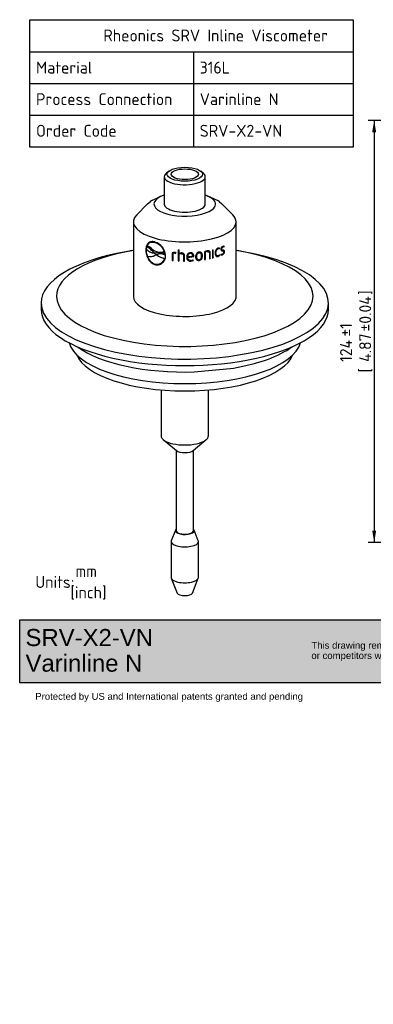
# Model space of a CAD drawing. Header units: millimetres. Extents: x 0 to 296, y -82 to 207.
# Tile 1 of 2: x 0 to 104, y -82 to 207. Entities that reach past the tile are written whole.
import ezdxf
from ezdxf.entities.mleader import LeaderData, LeaderLine
from ezdxf.enums import TextEntityAlignment as Align
from ezdxf.math import Vec2, Vec3

# ---------------------------------------------------------------- set-up
doc = ezdxf.new("R2010")
doc.units = ezdxf.units.MM
for name, color, linetype in [('Default', 7, 'Continuous'), ('DV3_Default', 7, 'Continuous'), ('SRV_EHEDG_VARINL', 7, 'Continuous'), ('VARINLINE_PLUG_S', 7, 'Continuous')]:
    doc.layers.add(name, color=color, linetype=linetype)
doc.styles.add('SEACAD_Solid_Edge_ISO', font='seiso.ttf')
doc.dimstyles.new('Rheonics_Publish', dxfattribs={"dimtxt": 3.5, "dimasz": 3.5, "dimexe": 1.75, "dimexo": 0, "dimgap": 0.875, "dimtad": 1, "dimdec": 0, "dimtxsty": 'SEACAD_Solid_Edge_ISO', "dimblk1": '_SE_FILLED', "dimblk2": '_SE_FILLED', "dimsah": 1, "dimcen": 1.75, "dimazin": 0, "dimtfac": 0.5, "dimtdec": 3, "dimtmove": 0, "dimatfit": 3, "dimfxl": 1, "dimarcsym": 0})
picture_1 = doc.add_image_def('image1.jpg', size_in_pixel=(1363, 928))

# ---------------------------------------------------------------- blocks, each defined once
blk = doc.blocks.new('_DOT')
at = {"color": 0}
blk.add_line((0, 0), (-1, 0), dxfattribs=at)
at = {"color": 0, "const_width": 0.333}
blk.add_lwpolyline([(-0.1665, 0, 1), (0.1665, 0, 1)], format="xyb", close=True, dxfattribs=at)
blk = doc.blocks.new('_SE_FILLED')
at = {"color": 0}
blk.add_line((0, 0), (-1, 0), dxfattribs=at)
blk.add_solid([(0, 0), (-1, -0.1665), (-1, 0.1665), (0, 0)], dxfattribs=at)
blk = doc.blocks.new('DMBLK8')
at = {"layer": 'Default', "linetype": 'Continuous'}
for points in [[(103.29, 173.6), (104.45, 173.6), (103.87, 177.1)], [(103.29, 56.97), (103.87, 53.47), (104.45, 56.97)]]:
    blk.add_hatch(color=7, dxfattribs=at).paths.add_polyline_path(points)
at = {"layer": 'Default', "color": 7, "linetype": 'Continuous'}
for p, q in [((148.56, 177.1), (102.12, 177.1)), ((103.87, 177.1), (103.87, 53.47)), ((148.56, 53.47), (102.12, 53.47))]:
    blk.add_line(p, q, dxfattribs=at)
at = {"layer": 'Default', "color": 7, "linetype": 'Continuous', "style": 'SEACAD_Solid_Edge_ISO'}
for s, p in [('±0.04', (99.49, 115.28)), (']', (99.49, 126.02)), ('±1', (93.89, 113.77)), ('4.87', (99.49, 106.37)), ('124', (93.89, 106.37)), ('[', (99.49, 103.27))]:
    blk.add_text(s, height=3.5, rotation=90, dxfattribs=at).set_placement(p, align=Align.TOP_LEFT)
blk = doc.blocks.new('SE2')
at = {"layer": 'DV3_Default', "color": 7, "linetype": 'Continuous'}
for p, q in [((37.62, 152.69), (38.44, 153.36)), ((38.84, 153.63), (40.93, 154.65)), ((56.05, 154.65), (58.15, 153.63)), ((58.55, 153.36), (59.37, 152.69)), ((51.27, 103.44), (62.79, 104.57))]:
    blk.add_line(p, q, dxfattribs=at)
at = {"layer": 'SRV_EHEDG_VARINL', "color": 7, "linetype": 'Continuous'}
for p, q in [((43.79, 162.19), (43.06, 161.58)), ((53.92, 161.58), (53.2, 162.19)), ((42.49, 160.59), (42.49, 152.58)), ((54.49, 152.58), (54.49, 160.59)), ((38.84, 153.63), (38.44, 153.36)), ((42.41, 155.18), (40.93, 154.65)), ((56.05, 154.65), (54.58, 155.18)), ((58.55, 153.36), (58.15, 153.63)), ((37.62, 152.69), (34.48, 149.48)), ((62.51, 149.48), (59.37, 152.69)), ((33.49, 147.38), (33.49, 125.23)), ((63.49, 125.23), (63.49, 147.38)), ((38.49, 141.37), (38.43, 141.35)), ((39.75, 141.35), (39.82, 141.37)), ((37.19, 139.16), (37.12, 139.13)), ((37.33, 140.02), (37.23, 139.48)), ((37.33, 140.02), (37.4, 140.04)), ((39.28, 138.54), (39.35, 138.57)), ((39.6, 138.22), (39.28, 138.54)), ((39.67, 138.25), (39.35, 138.57)), ((42.35, 138.73), (42.42, 138.76)), ((42.5, 138.79), (42.58, 138.81)), ((46.56, 139.16), (46.56, 135.94)), ((46.57, 139.16), (46.57, 135.98)), ((46.83, 138.15), (46.83, 139.15)), ((54.26, 138.57), (54.26, 136.34)), ((54.48, 136.42), (54.48, 138.5)), ((54.48, 138.5), (54.52, 138.46)), ((54.52, 136.38), (54.52, 138.46)), ((55.04, 138.69), (55.08, 138.66)), ((55.54, 138.6), (55.49, 138.63)), ((56.6, 139.16), (56.6, 136.82)), ((56.78, 136.91), (56.78, 139.21)), ((56.83, 136.88), (56.83, 139.22)), ((58.17, 139.49), (58.23, 139.46)), ((58.59, 139.46), (58.52, 139.49)), ((58.53, 139.48), (58.6, 139.7)), ((58.6, 139.45), (58.67, 139.67)), ((59.17, 139.47), (59.24, 139.45)), ((59.35, 139.18), (59.42, 139.15)), ((59.46, 138.91), (59.53, 138.89)), ((59.54, 140.02), (59.62, 140)), ((59.73, 138.86), (59.66, 138.88)), ((59.88, 140.04), (59.8, 140.07)), ((59.9, 140.04), (59.97, 140.26)), ((59.9, 140.04), (59.97, 140.01)), ((59.97, 140.26), (60.04, 140.24)), ((59.97, 140.01), (60.04, 140.24)), ((60.02, 138.66), (60.1, 138.64)), ((37.54, 137.34), (37.61, 137.36)), ((39.6, 138.22), (39.67, 138.25)), ((39.61, 138.2), (39.65, 138.18)), ((39.65, 138.18), (40.21, 137.71)), ((40.28, 138.26), (39.68, 138.19)), ((39.68, 138.19), (39.75, 138.22)), ((40.35, 138.29), (39.75, 138.22)), ((40.19, 137.71), (39.94, 137.6)), ((40.19, 137.71), (40.22, 137.72)), ((40.23, 137.7), (40.19, 137.71)), ((40.23, 137.7), (40.3, 137.72)), ((40.3, 137.72), (40.26, 137.73)), ((40.28, 138.26), (40.35, 138.29)), ((42.61, 136.64), (42.68, 136.67)), ((42.71, 138.01), (42.78, 138.03)), ((42.74, 137.64), (42.71, 138.01)), ((42.74, 137.64), (42.81, 137.67)), ((42.81, 137.67), (42.78, 138.03)), ((44.8, 138.29), (44.8, 136.07)), ((44.83, 136.11), (44.8, 136.07)), ((44.83, 138.33), (44.83, 136.11)), ((45.1, 138.16), (45.07, 138.12)), ((45.07, 136.04), (45.07, 138.12)), ((45.65, 138.2), (45.63, 138.17)), ((45.63, 138.17), (45.81, 138.14)), ((45.65, 138.2), (45.83, 138.18)), ((45.81, 138.14), (45.87, 138.35)), ((45.87, 138.36), (45.87, 138.35)), ((46.57, 135.98), (46.56, 135.94)), ((46.84, 137.98), (46.83, 137.94)), ((46.83, 135.92), (46.83, 137.94)), ((47.44, 138.11), (47.43, 138.07)), ((48.14, 137.53), (48.14, 137.49)), ((48.14, 137.53), (48.14, 135.93)), ((48.14, 137.49), (48.14, 135.89)), ((48.14, 135.93), (48.14, 135.89)), ((48.42, 135.89), (48.42, 137.5)), ((49.07, 136.88), (49.08, 136.87)), ((49.32, 137.13), (50.85, 137.4)), ((49.32, 137.17), (49.32, 137.13)), ((49.33, 136.97), (51.09, 137.29)), ((49.33, 136.97), (49.34, 136.93)), ((49.34, 136.93), (51.11, 137.26)), ((49.34, 136.85), (49.35, 136.81)), ((50.13, 138.14), (50.14, 138.11)), ((50.24, 135.92), (50.25, 135.89)), ((50.79, 137.73), (50.77, 137.77)), ((51.03, 136.09), (50.94, 136.28)), ((51.03, 137.83), (51.01, 137.87)), ((51.09, 137.29), (51.09, 137.43)), ((51.09, 137.43), (51.11, 137.4)), ((51.09, 137.29), (51.11, 137.26)), ((51.11, 137.26), (51.11, 137.4)), ((51.9, 137.26), (51.92, 137.22)), ((52.05, 136.6), (52.07, 136.56)), ((52.64, 138.33), (52.67, 138.29)), ((52.64, 136.11), (52.67, 136.08)), ((53.2, 138.1), (53.17, 138.14)), ((53.63, 137.46), (53.66, 137.42)), ((54.48, 136.42), (54.52, 136.38)), ((55.7, 138.21), (55.7, 136.61)), ((55.89, 136.7), (55.89, 138.31)), ((55.89, 138.31), (55.94, 138.28)), ((55.89, 136.7), (55.94, 136.66)), ((55.94, 136.66), (55.94, 138.28)), ((56.78, 136.91), (56.83, 136.88)), ((57.55, 138.3), (57.61, 138.27)), ((57.86, 137.51), (57.92, 137.48)), ((58.16, 137.28), (58.22, 137.25)), ((58.6, 137.59), (58.56, 137.7)), ((58.67, 137.56), (58.6, 137.73)), ((58.6, 137.59), (58.67, 137.56)), ((59.07, 137.92), (59, 137.69)), ((59.43, 137.76), (59.5, 137.73)), ((39.81, 134.92), (39.75, 134.89)), ((41.15, 135.08), (41.22, 135.1)), ((41.54, 98.16), (41.54, 84.76)), ((55.44, 84.76), (55.44, 98.16)), ((42.2, 83.6), (46.05, 80.4)), ((50.94, 80.4), (54.78, 83.6)), ((45.98, 80.45), (45.98, 56.88)), ((51, 56.88), (51, 80.45)), ((45.78, 57.09), (44.54, 54)), ((52.45, 54), (51.21, 57.09)), ((44.49, 53.76), (44.49, 43.24)), ((52.49, 43.24), (52.49, 53.76)), ((44.54, 43), (46.27, 38.68)), ((50.72, 38.68), (52.45, 43))]:
    blk.add_line(p, q, dxfattribs=at)
for centre, radius, start, end in [((38.47, 137.25), 4.42, 3.3925, 73.1279), ((38.41, 137.15), 4.41, 21.8193, 72.2829), ((38.48, 137.17), 4.41, 21.8811, 72.3254), ((39.82, 141.44), 3.25, 217.1468, 266.2653), ((35.86, 136.06), 4.56, 47.0757, 69.8007), ((41.22, 141.9), 3.37, 228.045, 292.4699), ((41.22, 134.82), 3.58, 64.0549, 103.9845), ((55.59, 136.26), 2.66, 101.0539, 119.9292), ((55.38, 136.82), 1.9, 100.4813, 118.3656), ((55.43, 136.76), 1.93, 100.4797, 118.2509), ((58.34, 139.04), 0.488, 66.7048, 110.2647), ((58.44, 139.09), 0.624, 68.2844, 110.7527), ((58.41, 139), 0.495, 66.9811, 110.2723), ((59.96, 139.35), 0.921, 113.1469, 179.11), ((59.79, 139.46), 0.615, 113.5542, 178.6419), ((59.86, 139.43), 0.617, 113.4314, 178.5093), ((59.05, 138.65), 0.975, 293.1461, 0.7533), ((59.12, 138.63), 0.978, 293.0254, 0.6261), ((59.24, 138.56), 0.675, 292.7751, 359.5058), ((59.74, 139.61), 0.456, 69.6194, 115.3936), ((59.87, 139.68), 0.589, 72.8705, 116.8647), ((59.81, 139.58), 0.462, 69.9344, 115.3872), ((38.37, 140.86), 3.62, 256.7208, 295.6959), ((40.94, 138.38), 3.55, 197.0656, 250.5007), ((38.44, 140.89), 3.62, 256.7201, 290.1306), ((40.37, 137.27), 2.32, 254.5159, 344.4081), ((41.4, 135.04), 2.93, 62.8426, 113.995), ((43.92, 142.79), 6.29, 234.1383, 257.9714), ((41.14, 134.8), 3.56, 63.9773, 103.984), ((43.98, 142.82), 6.29, 234.182, 258.0385), ((40.44, 137.3), 2.33, 289.5379, 344.3475), ((45.46, 136.07), 2.32, 85.0222, 106.4343), ((45.48, 136.55), 1.63, 84.7788, 104.4519), ((45.5, 136.61), 1.61, 84.7742, 104.5824), ((45.69, 137.69), 0.688, 73.8365, 92.1696), ((47.45, 136.74), 1.55, 89.2908, 113.6208), ((47.41, 136.74), 1.32, 88.7804, 115.7073), ((47.41, 136.8), 1.31, 88.7895, 115.8837), ((50.18, 137.71), 1.78, 271.6676, 297.779), ((50.2, 137.69), 1.81, 271.6684, 297.6308), ((50.2, 137.67), 1.58, 272.2326, 298.1754), ((57.81, 138.24), 1.02, 289.5734, 320.8119), ((57.86, 138.24), 1.05, 289.8925, 320.3099), ((57.94, 138.27), 0.85, 290.2653, 320.8443), ((59.12, 138.45), 0.764, 261.1407, 294.0707), ((59.19, 138.44), 0.774, 255.7118, 294.0645), ((59.25, 138.55), 0.662, 254.5798, 292.2217)]:
    blk.add_arc(centre, radius, start, end, dxfattribs=at)
for centre, major_axis, start_param, end_param in [((48.49, 160.59), (6, 0), 2.702232, 6.283185), ((48.49, 160.59), (6, 0), 0, 0.439361), ((48.49, 152.58), (9, 0), 2.300524, 6.283185), ((48.49, 152.58), (9, 0), 0, 0.841069), ((48.49, 152.58), (-6, 0), 0, 3.141593), ((48.49, 147.38), (15, 0), 2.776624, 6.283185), ((48.49, 147.38), (15, 0), 0, 0.364969), ((48.49, 144.98), (-15, 0), 1.441168, 1.459742), ((48.49, 144.1), (15, 0), -1.000075, -0.981505), ((48.49, 141.76), (-15, 0), 1.32212, 1.340695), ((48.49, 141.76), (-14.9, 0), 1.32212, 1.340695), ((48.49, 141.76), (-15, 0), 1.441168, 1.459742), ((48.49, 141.76), (-14.9, 0), 1.441168, 1.459742), ((48.49, 141.76), (-14.9, 0), 1.547266, 1.56584), ((48.49, 141.76), (-15, 0), 1.547266, 1.56584), ((48.49, 141.76), (14.9, 0), -1.17602, -1.157446), ((48.49, 141.76), (15, 0), -1.17602, -1.157446), ((48.49, 141.76), (14.9, 0), -1.069922, -1.051348), ((48.49, 141.76), (15, 0), -1.069922, -1.051348), ((48.49, 141.76), (14.9, 0), -1.000075, -0.981505), ((48.49, 141.76), (15, 0), -1.000075, -0.981505), ((48.49, 84.76), (-6.95, 0), 0, 3.141593), ((48.49, 80.85), (2.7, 0), 3.580953, 5.843825), ((48.49, 56.92), (2.75, 0), 2.72028, 6.283185), ((48.49, 56.92), (2.55, 0), 2.963174, 6.283185), ((48.49, 56.88), (-2.51, 0), 0, 0.439361), ((48.49, 56.88), (-2.51, 0), 2.702232, 3.141593), ((48.49, 56.92), (2.75, 0), 0, 0.421313), ((48.49, 56.92), (2.55, 0), 0, 0.178419), ((48.49, 53.76), (4, 0), 2.986149, 6.283185), ((48.49, 53.76), (4, 0), 0, 0.155444), ((48.49, 43.24), (-4, 0), 0, 3.141593), ((48.49, 38.82), (-2.25, 0), 0.155444, 2.986149)]:
    blk.add_ellipse(centre, major_axis=major_axis, ratio=0.391422, start_param=start_param, end_param=end_param, dxfattribs=at)
for major_axis in [(5.2, 0), (-4, 0)]:
    blk.add_ellipse((48.49, 161.32), major_axis=major_axis, ratio=0.391422, dxfattribs=at)
for points, knots in [([(39.75, 141.49), (39.66, 141.51), (39.56, 141.53), (39.37, 141.57), (39.28, 141.58), (39.01, 141.6), (38.84, 141.59), (38.51, 141.54), (38.36, 141.49), (38.07, 141.36), (37.94, 141.27), (37.6, 140.95), (37.42, 140.66), (37.24, 140.14), (37.19, 139.95), (37.15, 139.66), (37.13, 139.56), (37.12, 139.35), (37.12, 139.24), (37.12, 139.13)], [0, 0, 0, 0, 0.0625, 0.0625, 0.125, 0.125, 0.25, 0.25, 0.375, 0.375, 0.5, 0.5, 0.75, 0.75, 0.875, 0.875, 0.9375, 0.9375, 1, 1, 1, 1]), ([(38.36, 141.49), (38.33, 141.47), (38.31, 141.46), (38.14, 141.38), (38.01, 141.29), (37.78, 141.08), (37.68, 140.95), (37.5, 140.67), (37.43, 140.51), (37.31, 140.17), (37.27, 139.98), (37.22, 139.68), (37.21, 139.58), (37.2, 139.37), (37.19, 139.27), (37.19, 139.16)], [0.3523777, 0.3523777, 0.3523777, 0.3523777, 0.375, 0.375, 0.5, 0.5, 0.625, 0.625, 0.75, 0.75, 0.875, 0.875, 0.9375, 0.9375, 1, 1, 1, 1]), ([(39.75, 141.35), (39.49, 141.42), (39.23, 141.46), (38.87, 141.45), (38.76, 141.43), (38.53, 141.39), (38.43, 141.35), (38.23, 141.27), (38.13, 141.21), (37.96, 141.08), (37.88, 141.01), (37.65, 140.77), (37.53, 140.57), (37.43, 140.33)], [0, 0, 0, 0, 0.25, 0.25, 0.375, 0.375, 0.5, 0.5, 0.625, 0.625, 0.75, 0.75, 1, 1, 1, 1]), ([(38.49, 141.37), (38.56, 141.4), (38.64, 141.42), (38.83, 141.46), (38.94, 141.47), (39.3, 141.48), (39.55, 141.45), (39.82, 141.37)], [0.5364372, 0.5364372, 0.5364372, 0.5364372, 0.625, 0.625, 0.75, 0.75, 1, 1, 1, 1]), ([(37.12, 139.13), (37.12, 139.02), (37.12, 138.91), (37.13, 138.69), (37.15, 138.58), (37.19, 138.24), (37.24, 138.01), (37.36, 137.56), (37.43, 137.34), (37.61, 136.91), (37.71, 136.7), (37.95, 136.3), (38.08, 136.11), (38.36, 135.77), (38.51, 135.61), (38.84, 135.34), (39.01, 135.22), (39.28, 135.07), (39.37, 135.03), (39.56, 134.95), (39.66, 134.92), (39.75, 134.89)], [0, 0, 0, 0, 0.0625, 0.0625, 0.125, 0.125, 0.25, 0.25, 0.375, 0.375, 0.5, 0.5, 0.625, 0.625, 0.75, 0.75, 0.875, 0.875, 0.9375, 0.9375, 1, 1, 1, 1]), ([(37.19, 139.16), (37.19, 139.05), (37.2, 138.94), (37.21, 138.72), (37.22, 138.61), (37.27, 138.27), (37.31, 138.04), (37.43, 137.59), (37.5, 137.37), (37.68, 136.94), (37.78, 136.73), (38.01, 136.33), (38.14, 136.15), (38.42, 135.8), (38.58, 135.65), (38.9, 135.37), (39.07, 135.25), (39.34, 135.1), (39.43, 135.06), (39.62, 134.98), (39.71, 134.95), (39.81, 134.92)], [0, 0, 0, 0, 0.0625, 0.0625, 0.125, 0.125, 0.25, 0.25, 0.375, 0.375, 0.5, 0.5, 0.625, 0.625, 0.75, 0.75, 0.875, 0.875, 0.9375, 0.9375, 1, 1, 1, 1]), ([(39.28, 138.54), (39.2, 138.63), (39.13, 138.71), (38.97, 138.87), (38.89, 138.95), (38.64, 139.19), (38.48, 139.33), (38.15, 139.6), (37.98, 139.71), (37.73, 139.86), (37.65, 139.9), (37.49, 139.97), (37.41, 140), (37.33, 140.02)], [0, 0, 0, 0, 0.125, 0.125, 0.25, 0.25, 0.5, 0.5, 0.75, 0.75, 0.875, 0.875, 1, 1, 1, 1]), ([(39.35, 138.57), (39.27, 138.65), (39.19, 138.73), (39.04, 138.9), (38.95, 138.98), (38.71, 139.21), (38.55, 139.36), (38.22, 139.62), (38.05, 139.74), (37.8, 139.88), (37.72, 139.92), (37.56, 139.99), (37.48, 140.02), (37.4, 140.04)], [0, 0, 0, 0, 0.125, 0.125, 0.25, 0.25, 0.5, 0.5, 0.75, 0.75, 0.875, 0.875, 1, 1, 1, 1]), ([(52.67, 138.51), (52.59, 138.5), (52.51, 138.48), (52.36, 138.43), (52.29, 138.4), (52.09, 138.29), (51.97, 138.17), (51.8, 137.92), (51.74, 137.77), (51.68, 137.56), (51.67, 137.49), (51.65, 137.34), (51.65, 137.27), (51.65, 137.19)], [0, 0, 0, 0, 0.125, 0.125, 0.25, 0.25, 0.5, 0.5, 0.75, 0.75, 0.875, 0.875, 1, 1, 1, 1]), ([(53.66, 137.42), (53.66, 137.49), (53.66, 137.57), (53.64, 137.71), (53.63, 137.78), (53.59, 137.91), (53.57, 137.98), (53.51, 138.11), (53.48, 138.17), (53.4, 138.27), (53.35, 138.32), (53.23, 138.41), (53.17, 138.44), (53.04, 138.49), (52.97, 138.5), (52.82, 138.52), (52.74, 138.51), (52.67, 138.51)], [0, 0, 0, 0, 0.125, 0.125, 0.25, 0.25, 0.375, 0.375, 0.5, 0.5, 0.625, 0.625, 0.75, 0.75, 0.875, 0.875, 1, 1, 1, 1]), ([(55.04, 138.69), (55.12, 138.71), (55.2, 138.72), (55.35, 138.7), (55.42, 138.68), (55.48, 138.64), (55.49, 138.64), (55.49, 138.63)], [0, 0, 0, 0, 0.25, 0.25, 0.5, 0.5, 0.5195007, 0.5195007, 0.5195007, 0.5195007]), ([(55.94, 138.28), (55.94, 138.33), (55.94, 138.39), (55.92, 138.49), (55.9, 138.54), (55.86, 138.64), (55.84, 138.68), (55.77, 138.76), (55.74, 138.79), (55.61, 138.87), (55.51, 138.89), (55.3, 138.9), (55.19, 138.89), (55.08, 138.87)], [0, 0, 0, 0, 0.125, 0.125, 0.25, 0.25, 0.375, 0.375, 0.5, 0.5, 0.75, 0.75, 1, 1, 1, 1]), ([(55.08, 138.66), (55.16, 138.67), (55.24, 138.68), (55.39, 138.67), (55.46, 138.65), (55.58, 138.57), (55.63, 138.51), (55.69, 138.37), (55.7, 138.29), (55.7, 138.21)], [0, 0, 0, 0, 0.25, 0.25, 0.5, 0.5, 0.75, 0.75, 1, 1, 1, 1]), ([(55.89, 138.31), (55.89, 138.37), (55.89, 138.42), (55.87, 138.53), (55.85, 138.58), (55.82, 138.67), (55.79, 138.71), (55.73, 138.78), (55.71, 138.81), (55.68, 138.83)], [0, 0, 0, 0, 0.125, 0.125, 0.25, 0.25, 0.375, 0.375, 0.4712215, 0.4712215, 0.4712215, 0.4712215]), ([(58.22, 139.68), (58.16, 139.65), (58.1, 139.63), (57.98, 139.56), (57.92, 139.51), (57.75, 139.36), (57.65, 139.23), (57.51, 138.95), (57.45, 138.8), (57.41, 138.58), (57.4, 138.5), (57.38, 138.35), (57.38, 138.28), (57.38, 138.2)], [0, 0, 0, 0, 0.125, 0.125, 0.25, 0.25, 0.5, 0.5, 0.75, 0.75, 0.875, 0.875, 1, 1, 1, 1]), ([(57.55, 138.3), (57.55, 138.42), (57.55, 138.54), (57.6, 138.77), (57.63, 138.9), (57.73, 139.12), (57.81, 139.23), (57.93, 139.36), (57.98, 139.39), (58.07, 139.45), (58.12, 139.48), (58.17, 139.49)], [0, 0, 0, 0, 0.25, 0.25, 0.5, 0.5, 0.75, 0.75, 0.875, 0.875, 1, 1, 1, 1]), ([(57.61, 138.27), (57.61, 138.39), (57.61, 138.51), (57.66, 138.74), (57.69, 138.87), (57.77, 139.04), (57.8, 139.09), (57.87, 139.2), (57.91, 139.24), (58, 139.33), (58.04, 139.36), (58.14, 139.42), (58.19, 139.45), (58.23, 139.46)], [0, 0, 0, 0, 0.25, 0.25, 0.5, 0.5, 0.625, 0.625, 0.75, 0.75, 0.875, 0.875, 1, 1, 1, 1]), ([(59.04, 139.37), (59.05, 139.28), (59.06, 139.2), (59.11, 139.07), (59.15, 139.02), (59.25, 138.95), (59.3, 138.93), (59.42, 138.9), (59.47, 138.89), (59.53, 138.89)], [0, 0, 0, 0, 0.25, 0.25, 0.5, 0.5, 0.75, 0.75, 1, 1, 1, 1]), ([(59.35, 139.18), (59.33, 139.18), (59.31, 139.19), (59.26, 139.22), (59.22, 139.26), (59.18, 139.35), (59.17, 139.41), (59.17, 139.47)], [0.3879984, 0.3879984, 0.3879984, 0.3879984, 0.5, 0.5, 0.75, 0.75, 1, 1, 1, 1]), ([(59.22, 138.96), (59.24, 138.95), (59.27, 138.94), (59.34, 138.93), (59.4, 138.92), (59.46, 138.91)], [0.6549466, 0.6549466, 0.6549466, 0.6549466, 0.75, 0.75, 1, 1, 1, 1]), ([(59.62, 139.12), (59.53, 139.13), (59.44, 139.13), (59.33, 139.2), (59.3, 139.23), (59.25, 139.33), (59.25, 139.38), (59.24, 139.45)], [0, 0, 0, 0, 0.5, 0.5, 0.75, 0.75, 1, 1, 1, 1]), ([(59.53, 138.89), (59.62, 138.88), (59.71, 138.88), (59.83, 138.81), (59.86, 138.78), (59.91, 138.69), (59.91, 138.62), (59.91, 138.56)], [0, 0, 0, 0, 0.5, 0.5, 0.75, 0.75, 1, 1, 1, 1]), ([(60.1, 138.64), (60.1, 138.73), (60.09, 138.81), (60.04, 138.95), (60, 139), (59.9, 139.07), (59.85, 139.09), (59.73, 139.11), (59.68, 139.11), (59.62, 139.12)], [0, 0, 0, 0, 0.25, 0.25, 0.5, 0.5, 0.75, 0.75, 1, 1, 1, 1]), ([(60.02, 138.66), (60.02, 138.75), (60.01, 138.84), (59.96, 138.97), (59.92, 139.03), (59.87, 139.06), (59.86, 139.07), (59.85, 139.07)], [0, 0, 0, 0, 0.25, 0.25, 0.5, 0.5, 0.5380707, 0.5380707, 0.5380707, 0.5380707]), ([(39.75, 134.89), (39.85, 134.87), (39.94, 134.84), (40.14, 134.81), (40.23, 134.8), (40.52, 134.79), (40.72, 134.81), (41.09, 134.89), (41.27, 134.95), (41.61, 135.12), (41.77, 135.23), (42.22, 135.6), (42.47, 135.92), (42.71, 136.48), (42.78, 136.68), (42.84, 136.98), (42.86, 137.09), (42.88, 137.3), (42.88, 137.41), (42.88, 137.51)], [0, 0, 0, 0, 0.0625, 0.0625, 0.125, 0.125, 0.25, 0.25, 0.375, 0.375, 0.5, 0.5, 0.75, 0.75, 0.875, 0.875, 0.9375, 0.9375, 1, 1, 1, 1]), ([(47.43, 138.07), (47.52, 138.06), (47.61, 138.06), (47.78, 138.01), (47.87, 137.98), (48.01, 137.88), (48.06, 137.81), (48.13, 137.65), (48.14, 137.57), (48.14, 137.49)], [0, 0, 0, 0, 0.25, 0.25, 0.5, 0.5, 0.75, 0.75, 1, 1, 1, 1]), ([(47.44, 138.11), (47.53, 138.1), (47.62, 138.09), (47.79, 138.05), (47.87, 138.02), (48.01, 137.91), (48.07, 137.85), (48.13, 137.69), (48.14, 137.61), (48.14, 137.53)], [0, 0, 0, 0, 0.25, 0.25, 0.5, 0.5, 0.75, 0.75, 1, 1, 1, 1]), ([(48.42, 137.5), (48.42, 137.56), (48.42, 137.61), (48.4, 137.72), (48.38, 137.77), (48.33, 137.87), (48.3, 137.92), (48.23, 138.01), (48.19, 138.05), (48.05, 138.16), (47.94, 138.21), (47.71, 138.27), (47.59, 138.28), (47.47, 138.28)], [0, 0, 0, 0, 0.125, 0.125, 0.25, 0.25, 0.375, 0.375, 0.5, 0.5, 0.75, 0.75, 1, 1, 1, 1]), ([(49.06, 137.11), (49.06, 137.03), (49.07, 136.95), (49.09, 136.8), (49.1, 136.72), (49.17, 136.5), (49.24, 136.36), (49.45, 136.13), (49.59, 136.04), (49.82, 135.96), (49.9, 135.94), (50.07, 135.92), (50.15, 135.92), (50.24, 135.92)], [0, 0, 0, 0, 0.125, 0.125, 0.25, 0.25, 0.5, 0.5, 0.75, 0.75, 0.875, 0.875, 1, 1, 1, 1]), ([(50.14, 138.31), (50.06, 138.3), (49.98, 138.3), (49.82, 138.26), (49.75, 138.23), (49.54, 138.13), (49.41, 138.03), (49.23, 137.78), (49.16, 137.64), (49.1, 137.43), (49.09, 137.36), (49.07, 137.21), (49.07, 137.14), (49.07, 137.07)], [0, 0, 0, 0, 0.125, 0.125, 0.25, 0.25, 0.5, 0.5, 0.75, 0.75, 0.875, 0.875, 1, 1, 1, 1]), ([(49.07, 137.07), (49.07, 136.99), (49.07, 136.91), (49.09, 136.76), (49.11, 136.68), (49.17, 136.46), (49.24, 136.32), (49.46, 136.09), (49.6, 136), (49.83, 135.92), (49.91, 135.9), (50.08, 135.88), (50.16, 135.88), (50.25, 135.89)], [0, 0, 0, 0, 0.125, 0.125, 0.25, 0.25, 0.5, 0.5, 0.75, 0.75, 0.875, 0.875, 1, 1, 1, 1]), ([(50.13, 138.14), (50.01, 138.14), (49.88, 138.11), (49.67, 137.99), (49.57, 137.91), (49.44, 137.72), (49.39, 137.61), (49.33, 137.39), (49.32, 137.28), (49.32, 137.17)], [0, 0, 0, 0, 0.25, 0.25, 0.5, 0.5, 0.75, 0.75, 1, 1, 1, 1]), ([(50.14, 138.11), (50.02, 138.1), (49.89, 138.07), (49.68, 137.96), (49.58, 137.87), (49.44, 137.68), (49.4, 137.57), (49.34, 137.35), (49.33, 137.24), (49.32, 137.13)], [0, 0, 0, 0, 0.25, 0.25, 0.5, 0.5, 0.75, 0.75, 1, 1, 1, 1]), ([(50.26, 136.1), (50.13, 136.1), (50.01, 136.11), (49.78, 136.17), (49.67, 136.23), (49.5, 136.39), (49.44, 136.49), (49.38, 136.65), (49.37, 136.71), (49.35, 136.82), (49.34, 136.88), (49.34, 136.93)], [0, 0, 0, 0, 0.25, 0.25, 0.5, 0.5, 0.75, 0.75, 0.875, 0.875, 1, 1, 1, 1]), ([(50.77, 137.77), (50.75, 137.84), (50.71, 137.9), (50.6, 138.03), (50.52, 138.08), (50.33, 138.14), (50.23, 138.15), (50.13, 138.14)], [0.3076415, 0.3076415, 0.3076415, 0.3076415, 0.5, 0.5, 0.75, 0.75, 1, 1, 1, 1]), ([(51.11, 137.4), (51.11, 137.52), (51.09, 137.64), (51.02, 137.88), (50.96, 137.99), (50.78, 138.16), (50.66, 138.23), (50.47, 138.28), (50.41, 138.3), (50.28, 138.31), (50.21, 138.31), (50.14, 138.31)], [0, 0, 0, 0, 0.25, 0.25, 0.5, 0.5, 0.75, 0.75, 0.875, 0.875, 1, 1, 1, 1]), ([(50.85, 137.4), (50.84, 137.49), (50.83, 137.58), (50.78, 137.76), (50.74, 137.85), (50.62, 137.99), (50.53, 138.04), (50.34, 138.1), (50.24, 138.11), (50.14, 138.11)], [0, 0, 0, 0, 0.25, 0.25, 0.5, 0.5, 0.75, 0.75, 1, 1, 1, 1]), ([(51.09, 137.43), (51.09, 137.56), (51.08, 137.68), (51.03, 137.82), (51.02, 137.84), (51.01, 137.87)], [0, 0, 0, 0, 0.25, 0.25, 0.3003763, 0.3003763, 0.3003763, 0.3003763]), ([(51.65, 137.19), (51.65, 137.12), (51.65, 137.05), (51.67, 136.9), (51.68, 136.83), (51.72, 136.7), (51.74, 136.63), (51.8, 136.5), (51.84, 136.44), (51.92, 136.33), (51.98, 136.27), (52.09, 136.19), (52.15, 136.15), (52.29, 136.1), (52.36, 136.08), (52.51, 136.07), (52.59, 136.07), (52.67, 136.08)], [0, 0, 0, 0, 0.125, 0.125, 0.25, 0.25, 0.375, 0.375, 0.5, 0.5, 0.625, 0.625, 0.75, 0.75, 0.875, 0.875, 1, 1, 1, 1]), ([(51.79, 136.52), (51.81, 136.48), (51.83, 136.45), (51.9, 136.37), (51.95, 136.31), (52.06, 136.23), (52.13, 136.19), (52.26, 136.14), (52.34, 136.12), (52.48, 136.1), (52.56, 136.11), (52.64, 136.11)], [0.4329326, 0.4329326, 0.4329326, 0.4329326, 0.5, 0.5, 0.625, 0.625, 0.75, 0.75, 0.875, 0.875, 1, 1, 1, 1]), ([(52.64, 138.33), (52.58, 138.32), (52.52, 138.31), (52.4, 138.27), (52.34, 138.24), (52.19, 138.14), (52.11, 138.04), (51.99, 137.83), (51.95, 137.71), (51.91, 137.49), (51.9, 137.37), (51.9, 137.26)], [0, 0, 0, 0, 0.125, 0.125, 0.25, 0.25, 0.5, 0.5, 0.75, 0.75, 1, 1, 1, 1]), ([(51.9, 137.26), (51.9, 137.14), (51.91, 137.03), (51.95, 136.81), (51.99, 136.7), (52.05, 136.6), (52.05, 136.6), (52.05, 136.6)], [0, 0, 0, 0, 0.25, 0.25, 0.5, 0.5, 0.5051507, 0.5051507, 0.5051507, 0.5051507]), ([(52.67, 138.29), (52.61, 138.28), (52.55, 138.27), (52.43, 138.23), (52.37, 138.21), (52.21, 138.1), (52.13, 138), (52.01, 137.79), (51.98, 137.68), (51.93, 137.45), (51.92, 137.33), (51.92, 137.22)], [0, 0, 0, 0, 0.125, 0.125, 0.25, 0.25, 0.5, 0.5, 0.75, 0.75, 1, 1, 1, 1]), ([(51.92, 137.22), (51.92, 137.1), (51.93, 136.99), (51.98, 136.77), (52.01, 136.66), (52.13, 136.47), (52.21, 136.39), (52.37, 136.32), (52.43, 136.3), (52.54, 136.29), (52.6, 136.29), (52.67, 136.29)], [0, 0, 0, 0, 0.25, 0.25, 0.5, 0.5, 0.75, 0.75, 0.875, 0.875, 1, 1, 1, 1]), ([(53.17, 138.14), (53.12, 138.2), (53.06, 138.25), (52.93, 138.31), (52.87, 138.32), (52.76, 138.34), (52.7, 138.34), (52.64, 138.33)], [0.5692849, 0.5692849, 0.5692849, 0.5692849, 0.75, 0.75, 0.875, 0.875, 1, 1, 1, 1]), ([(52.64, 136.11), (52.71, 136.13), (52.79, 136.14), (52.94, 136.19), (53.01, 136.22), (53.21, 136.35), (53.32, 136.46), (53.49, 136.73), (53.54, 136.87), (53.6, 137.09), (53.61, 137.16), (53.62, 137.31), (53.63, 137.39), (53.63, 137.46)], [0, 0, 0, 0, 0.125, 0.125, 0.25, 0.25, 0.5, 0.5, 0.75, 0.75, 0.875, 0.875, 1, 1, 1, 1]), ([(53.4, 137.38), (53.4, 137.5), (53.39, 137.61), (53.35, 137.83), (53.31, 137.94), (53.19, 138.12), (53.11, 138.2), (52.96, 138.27), (52.9, 138.29), (52.79, 138.3), (52.73, 138.3), (52.67, 138.29)], [0, 0, 0, 0, 0.25, 0.25, 0.5, 0.5, 0.75, 0.75, 0.875, 0.875, 1, 1, 1, 1]), ([(52.67, 136.08), (52.74, 136.09), (52.82, 136.1), (52.97, 136.15), (53.04, 136.18), (53.24, 136.31), (53.35, 136.43), (53.52, 136.69), (53.58, 136.84), (53.63, 137.05), (53.64, 137.13), (53.66, 137.27), (53.66, 137.35), (53.66, 137.42)], [0, 0, 0, 0, 0.125, 0.125, 0.25, 0.25, 0.5, 0.5, 0.75, 0.75, 0.875, 0.875, 1, 1, 1, 1]), ([(52.67, 136.29), (52.73, 136.3), (52.79, 136.31), (52.9, 136.36), (52.96, 136.38), (53.11, 136.49), (53.19, 136.59), (53.31, 136.81), (53.35, 136.92), (53.39, 137.15), (53.4, 137.27), (53.4, 137.38)], [0, 0, 0, 0, 0.125, 0.125, 0.25, 0.25, 0.5, 0.5, 0.75, 0.75, 1, 1, 1, 1]), ([(53.63, 137.46), (53.63, 137.53), (53.62, 137.6), (53.61, 137.75), (53.6, 137.81), (53.56, 137.95), (53.54, 138.01), (53.48, 138.14), (53.45, 138.2), (53.39, 138.27), (53.38, 138.29), (53.37, 138.3)], [0, 0, 0, 0, 0.125, 0.125, 0.25, 0.25, 0.375, 0.375, 0.5, 0.5, 0.5355895, 0.5355895, 0.5355895, 0.5355895]), ([(57.38, 138.2), (57.38, 138.13), (57.38, 138.06), (57.4, 137.91), (57.41, 137.85), (57.45, 137.65), (57.51, 137.52), (57.62, 137.38), (57.66, 137.34), (57.76, 137.27), (57.81, 137.25), (57.92, 137.22), (57.98, 137.21), (58.1, 137.21), (58.16, 137.23), (58.22, 137.25)], [0, 0, 0, 0, 0.125, 0.125, 0.25, 0.25, 0.5, 0.5, 0.625, 0.625, 0.75, 0.75, 0.875, 0.875, 1, 1, 1, 1]), ([(57.86, 137.51), (57.79, 137.55), (57.73, 137.6), (57.63, 137.76), (57.6, 137.86), (57.55, 138.07), (57.55, 138.19), (57.55, 138.3)], [0.2798575, 0.2798575, 0.2798575, 0.2798575, 0.5, 0.5, 0.75, 0.75, 1, 1, 1, 1]), ([(58.23, 137.47), (58.14, 137.44), (58.04, 137.44), (57.87, 137.5), (57.8, 137.56), (57.69, 137.73), (57.66, 137.83), (57.61, 138.04), (57.61, 138.15), (57.61, 138.27)], [0, 0, 0, 0, 0.25, 0.25, 0.5, 0.5, 0.75, 0.75, 1, 1, 1, 1]), ([(57.73, 137.29), (57.75, 137.28), (57.77, 137.27), (57.86, 137.25), (57.91, 137.24), (58.03, 137.24), (58.09, 137.26), (58.16, 137.28)], [0.6926598, 0.6926598, 0.6926598, 0.6926598, 0.75, 0.75, 0.875, 0.875, 1, 1, 1, 1]), ([(39.81, 134.92), (39.91, 134.9), (40, 134.88), (40.2, 134.84), (40.29, 134.84), (40.58, 134.83), (40.77, 134.84), (41.14, 134.93), (41.32, 134.99), (41.64, 135.15), (41.79, 135.24), (41.92, 135.35)], [0, 0, 0, 0, 0.0625, 0.0625, 0.125, 0.125, 0.25, 0.25, 0.375, 0.375, 0.4850373, 0.4850373, 0.4850373, 0.4850373])]:
    blk.add_open_spline(points, degree=3, knots=knots, dxfattribs=at)
for points, degree in [([(59.46, 138.91), (59.53, 138.91), (59.59, 138.9), (59.66, 138.88)], 3), ([(39.68, 138.19), (39.64, 138.21), (39.6, 138.22)], 2), ([(39.75, 138.22), (39.71, 138.23), (39.67, 138.25)], 2), ([(49.34, 136.85), (49.34, 136.89), (49.33, 136.93), (49.33, 136.97)], 3)]:
    blk.add_open_spline(points, degree=degree, dxfattribs=at)
at = {"layer": 'VARINLINE_PLUG_S', "color": 7, "linetype": 'Continuous'}
for p, q in [((33.13, 138.96), (31.28, 138.64)), ((65.7, 138.64), (63.86, 138.96)), ((6.49, 123.64), (6.49, 121.71)), ((90.49, 121.71), (90.49, 123.64))]:
    blk.add_line(p, q, dxfattribs=at)
for centre, major_axis, start_param, end_param in [((48.49, 123.64), (-42, 0), 0, 4.290188), ((48.49, 123.64), (-42, 0), 5.13459, 6.283185), ((48.49, 125.57), (-37.5, 0), 0, 4.300832), ((48.49, 125.57), (-37.5, 0), 5.123946, 6.283185), ((48.49, 125.57), (-15.03, 0), 0, 3.199288), ((48.49, 125.57), (-15.03, 0), 6.22549, 6.283185), ((48.49, 121.71), (-42, 0), 0, 3.141593), ((48.49, 113.33), (-34, 0), 0.10351, 3.038083), ((48.49, 117.29), (35.5, 0), 3.630663, 4.790764), ((48.49, 117.29), (-35.5, 0), 1.985239, 2.652522), ((48.49, 110.39), (-32, 0), 0.157258, 2.984334)]:
    blk.add_ellipse(centre, major_axis=major_axis, ratio=0.391422, start_param=start_param, end_param=end_param, dxfattribs=at)
blk = doc.blocks.new('SE3')
at = {"layer": 'Default', "color": 7, "linetype": 'Continuous'}
for p, q in [((3.17, 197.17), (97.71, 197.17)), ((51.09, 197.17), (51.09, 187.85)), ((3.17, 187.85), (97.71, 187.85)), ((51.09, 187.85), (51.09, 178.6)), ((3.17, 178.6), (97.71, 178.6)), ((51.09, 178.6), (51.09, 169.27))]:
    blk.add_line(p, q, dxfattribs=at)
blk.add_lwpolyline([(3.17, 169.27), (3.17, 206.58), (97.71, 206.58), (97.71, 169.27), (3.17, 169.27)], dxfattribs=at)
at = {"layer": 'Default', "color": 7, "linetype": 'Continuous', "style": 'SEACAD_Solid_Edge_ISO'}
for s, p in [('Rheonics SRV Inline Viscometer', (24.67, 203.71)), ('Material', (5.01, 194.3)), ('316L', (52.85, 194.3)), ('Process Connection', (5.01, 185.05)), ('Varinline N', (52.85, 185.05)), ('Order Code', (5.01, 175.8)), ('SRV-X2-VN', (52.85, 175.8))]:
    blk.add_text(s, height=3.5, dxfattribs=at).set_placement(p, align=Align.TOP_LEFT)
blk = doc.blocks.new('Block1')
at = {"layer": 'Default', "linetype": 'Continuous'}
blk.add_hatch(color=7, dxfattribs=at).paths.add_polyline_path([(207.88, 0), (0, 0), (0, -18.48), (207.88, -18.48)])
at = {"layer": 'Default', "color": 7, "linetype": 'Continuous'}
for p, q in [((0, 0), (207.88, 0)), ((0, -18.48), (0, 0)), ((207.88, 0), (207.88, -18.48)), ((207.88, -18.48), (0, -18.48))]:
    blk.add_line(p, q, dxfattribs=at)
image = blk.add_image(picture_1, insert=(217.94, -29.22), size_in_units=(77.52, 52.78))
image.dxf.flags = 7
ml = blk.add_multileader_mtext('Standard', dxfattribs=at)
ml.set_content('{\\pxsm0.9;\\fArial|b0||i0||c0|p34;\\W1.;Protected by US and International patents granted and pending\\P}', color=256)
ml.set_leader_properties()
ml.set_arrow_properties(name='DOT')
ml.build(insert=Vec2(0, 0))
ml.multileader.update_dxf_attribs({"leader_type": 0, "dogleg_length": 0, "arrow_head_size": 2})
ctx = ml.context
ctx.base_point, ctx.char_height, ctx.arrow_head_size, ctx.landing_gap_size = Vec3(2.55, -22.7), 2, 2, 0.7
ctx.mtext.insert = Vec3(4.55, -21.41)

msp = doc.modelspace()

# ---------------------------------------------------------------- block references
at = {"layer": 'Default'}
for name in ['SE3', 'SE2']:
    msp.add_blockref(name, (0, 0), dxfattribs=at)
at = {"layer": 'Default', "color": 7}
msp.add_blockref('Block1', (0.23, 30.84), dxfattribs=at)

# ---------------------------------------------------------------- dimensions: what is measured, and where the dimension line sits
at = {"layer": 'Default', "color": 7, "linetype": 'Continuous'}
dim = msp.add_linear_dim(base=(103.87, 177.1), p1=(148.56, 177.1), p2=(148.56, 53.47), angle=270, text='\\A1;<> ±1', dimstyle='Rheonics_Publish', override={"dimpost": '\\X'}, dxfattribs=at)
dim.commit()
dim.dimension.update_dxf_attribs({"geometry": 'DMBLK8', "text_midpoint": (103.87, 115.28), "dimtype": 161})

# ---------------------------------------------------------------- leaders
ml = msp.add_multileader_mtext('Standard', dxfattribs=at)
ml.set_content('{\\pxsm0.9;\\fSolid Edge ISO|b0||i0||c0|p34;\\W1.;mm\\P}', color=256)
ml.set_leader_properties()
ml.set_arrow_properties(name='DOT')
ml.build(insert=Vec2(0, 0))
ml.multileader.update_dxf_attribs({"leader_type": 0, "dogleg_length": 0, "arrow_head_size": 3.5})
ctx = ml.context
ctx.base_point, ctx.char_height, ctx.arrow_head_size, ctx.landing_gap_size = Vec3(14.53, 45.12), 3.5, 3.5, 1.23
ctx.mtext.insert = Vec3(16.53, 46.87)
ml = msp.add_multileader_mtext('Standard', dxfattribs=at)
ml.set_content('{\\pxsm0.9;\\fSolid Edge ISO|b0||i0||c0|p34;\\W1.;Units:\\P}', color=256)
ml.set_leader_properties()
ml.set_arrow_properties(name='DOT')
ml.build(insert=Vec2(0, 0))
ml.multileader.update_dxf_attribs({"leader_type": 0, "dogleg_length": 0, "arrow_head_size": 3.5})
ctx = ml.context
ctx.base_point, ctx.char_height, ctx.arrow_head_size, ctx.landing_gap_size = Vec3(2.81, 41.92), 3.5, 3.5, 1.23
ctx.mtext.insert = Vec3(4.81, 43.68)
ml = msp.add_multileader_mtext('Standard', dxfattribs=at)
ml.set_content('{\\pxsm0.9;\\fSolid Edge ISO|b0||i0||c0|p34;\\W1.;[inch]\\P}', color=256)
ml.set_leader_properties()
ml.set_arrow_properties(name='_SE_FILLED')
ml.build(insert=Vec2(0, 0))
ml.multileader.update_dxf_attribs({"dogleg_length": 0, "arrow_head_size": 0.805})
ctx = ml.context
ctx.base_point, ctx.char_height, ctx.arrow_head_size, ctx.landing_gap_size = Vec3(13.06, 38.88), 3.5, 0.805, 1.23
ctx.mtext.insert = Vec3(15.06, 40.63)
ml = msp.add_multileader_mtext('Standard', dxfattribs=at)
ml.set_content('{\\pxsm0.9;\\fArial|b0||i0||c0|p34;\\W1.;SRV-X2-VN\\PVarinline N\\P}', color=256)
ml.set_leader_properties()
ml.set_arrow_properties(name='DOT')
ml.build(insert=Vec2(0, 0))
ml.multileader.update_dxf_attribs({"leader_type": 0, "dogleg_length": 0, "arrow_head_size": 5})
ctx = ml.context
ctx.base_point, ctx.char_height, ctx.arrow_head_size, ctx.landing_gap_size = Vec3(-0.07, 25.62), 5, 5, 1.75
ctx.mtext.insert = Vec3(1.93, 28.16)
ml = msp.add_multileader_mtext('Standard', dxfattribs=at)
ml.set_content('{\\pxsm0.9;\\fArial|b0||i0||c0|p34;\\W1.;This drawing remains property of rheonics. It may be neither copied nor informed to third persons \\Por competitors without our approval. ( 2 paragraph 1 fig.7 copyright act of 9th Sept. 1965)\\P}', color=256)
ml.set_leader_properties()
ml.set_arrow_properties(name='DOT')
ml.build(insert=Vec2(0, 0))
ml.multileader.update_dxf_attribs({"leader_type": 0, "dogleg_length": 0, "arrow_head_size": 2})
ctx = ml.context
ctx.base_point, ctx.char_height, ctx.arrow_head_size, ctx.landing_gap_size = Vec3(83.51, 23.08), 2, 2, 0.7
ctx.mtext.insert = Vec3(85.51, 24.37)

doc.saveas('drawing.dxf')
